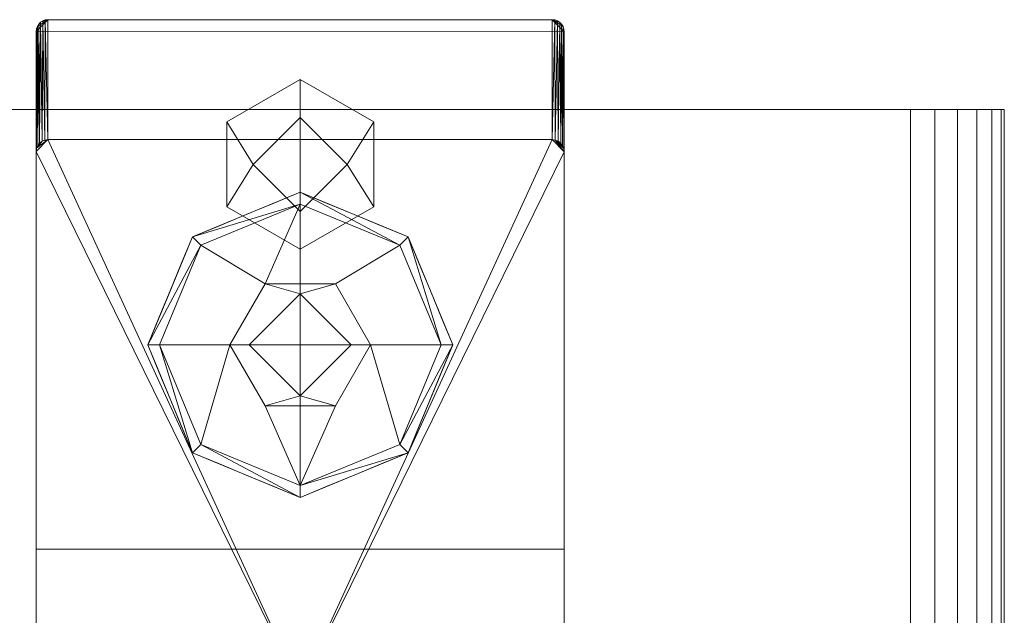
# Model space of a CAD drawing. Header units: millimetres. Extents: x -510 to 60, y -174 to 23.
# Tile 6 of 6: x -24 to 60, y -27 to 23. Entities that reach past the tile are written whole.
import ezdxf

# ---------------------------------------------------------------- set-up
doc = ezdxf.new("R2010")
doc.units = ezdxf.units.MM
doc.layers.add('M-520-M_DRAINAGE_FW', color=2, linetype='Continuous', lineweight=30)

# ---------------------------------------------------------------- blocks, each defined once
blk = doc.blocks.new('FFAS8506-A00500BC0 - Line-sensor Technology Sensor Faucet-3628-3D View 1')
at = {"layer": 'M-520-M_DRAINAGE_FW', "lineweight": 9}
mesh = blk.add_polyface(dxfattribs=at)
corners = [(-22.5, 12.114, 146.129), (-22.466, 12.372, 146.147), (-22.366, 12.612, 146.164), (-22.207, 12.819, 146.179), (-22, 12.978, 146.19), (-21.759, 13.077, 146.197), (-21.5, 13.111, 146.199), (-21.5, 23.334), (-21.723, 23.309), (-21.934, 23.235), (-22.123, 23.116), (-22.282, 22.957), (-22.401, 22.767), (-22.475, 22.555), (-22.5, 22.332)]
mesh.append_faces([[corners[k] for k in face] for face in [(10, 4, 9)]], dxfattribs={"vtx0": -1, "vtx1": -1})
mesh.append_faces([[corners[k] for k in face] for face in [(13, 0, 1), (12, 1, 2), (10, 3, 4), (9, 4, 5), (8, 5, 6), (3, 10, 11)]], dxfattribs={"vtx0": -1, "vtx2": -1})
mesh.append_faces([[corners[k] for k in face] for face in [(14, 0, 13), (7, 8, 6)]], dxfattribs={"vtx1": -1})
mesh.append_faces([[corners[k] for k in face] for face in [(12, 13, 1), (11, 12, 2), (2, 3, 11), (8, 9, 5)]], dxfattribs={"vtx1": -1, "vtx2": -1})
mesh = blk.add_polyface(dxfattribs=at)
corners = [(22.5, -21.775), (-22.5, -21.775), (-22.5, 22.332), (-22.475, 22.555), (-22.401, 22.767), (-22.282, 22.957), (-22.123, 23.116), (-21.934, 23.235), (-21.723, 23.309), (-21.5, 23.334), (21.467, 23.334), (21.697, 23.309), (21.915, 23.232), (22.111, 23.109), (22.275, 22.945), (22.398, 22.748), (22.474, 22.529), (22.5, 22.299)]
mesh.append_faces([[corners[k] for k in face] for face in [(10, 17, 2, 9)]], dxfattribs={"vtx0": -1, "vtx1": -1, "vtx2": -1})
mesh.append_faces([[corners[k] for k in face] for face in [(10, 13, 14, 15)]], dxfattribs={"vtx0": -1, "vtx3": -1})
mesh.append_faces([[corners[k] for k in face] for face in [(12, 13, 10, 11)]], dxfattribs={"vtx1": -1})
mesh.append_faces([[corners[k] for k in face] for face in [(16, 17, 10, 15), (5, 6, 9, 4), (3, 4, 9, 2)]], dxfattribs={"vtx1": -1, "vtx2": -1})
mesh.append_faces([[corners[k] for k in face] for face in [(7, 8, 9, 6)]], dxfattribs={"vtx2": -1})
mesh.append_faces([[corners[k] for k in face] for face in [(17, 0, 1, 2)]], dxfattribs={"vtx3": -1})
mesh = blk.add_polyface(dxfattribs=at)
corners = [(-21.5, 13.111, 146.199), (21.467, 13.111, 146.199), (21.467, 23.334), (-21.5, 23.334)]
mesh.append_faces([[corners[k] for k in face] for face in [(1, 2, 3, 0)]])
mesh = blk.add_polyface(dxfattribs=at)
corners = [(21.467, 13.111, 146.199), (21.734, 13.076, 146.197), (21.983, 12.973, 146.189), (22.197, 12.809, 146.178), (22.362, 12.596, 146.163), (22.465, 12.347, 146.146), (22.5, 12.081, 146.127), (22.5, 22.299), (22.474, 22.529), (22.398, 22.748), (22.275, 22.945), (22.111, 23.109), (21.915, 23.232), (21.697, 23.309), (21.467, 23.334)]
mesh.append_faces([[corners[k] for k in face] for face in [(13, 1, 12), (10, 4, 9), (9, 5, 8)]], dxfattribs={"vtx0": -1, "vtx1": -1})
mesh.append_faces([[corners[k] for k in face] for face in [(13, 0, 1), (12, 1, 2), (2, 11, 12), (10, 3, 4), (9, 4, 5), (8, 5, 6), (3, 10, 11)]], dxfattribs={"vtx0": -1, "vtx2": -1})
mesh.append_faces([[corners[k] for k in face] for face in [(14, 0, 13)]], dxfattribs={"vtx1": -1})
mesh.append_faces([[corners[k] for k in face] for face in [(2, 3, 11)]], dxfattribs={"vtx1": -1, "vtx2": -1})
mesh.append_faces([[corners[k] for k in face] for face in [(6, 7, 8)]], dxfattribs={"vtx2": -1})
mesh = blk.add_polyface(dxfattribs=at)
corners = [(-22.5, -31.779, 143.06), (-22.5, 12.114, 146.129), (-22.5, 22.332), (-22.5, -21.775), (-22.5, -28.492, 96.048), (-22.5, -35.547, 100.752), (-22.5, -43.542, 103.588), (-22.5, -51.989, 104.38), (-22.5, -66.729, 102.881), (-22.5, -81.108, 99.309), (-22.5, -96.578, 94.275), (-22.5, -100.379, 93.531), (-22.5, -104.247, 93.722), (-22.5, -160.632, 103.441), (-22.5, -164.126, 104.44), (-22.5, -167.326, 106.164), (-22.5, -170.082, 108.532), (-22.5, -172.269, 111.435), (-22.5, -173.783, 114.738), (-22.5, -127.871, 130.542), (-22.5, -80.245, 139.994)]
mesh.append_faces([[corners[k] for k in face] for face in [(20, 9, 10, 19), (20, 8, 9), (19, 12, 13, 18), (0, 6, 7)]], dxfattribs={"vtx0": -1, "vtx2": -1})
mesh.append_faces([[corners[k] for k in face] for face in [(5, 6, 0), (14, 15, 18, 13)]], dxfattribs={"vtx1": -1, "vtx2": -1})
mesh.append_faces([[corners[k] for k in face] for face in [(4, 5, 0, 1), (7, 8, 20, 0)]], dxfattribs={"vtx1": -1, "vtx3": -1})
mesh.append_faces([[corners[k] for k in face] for face in [(2, 3, 4, 1), (16, 17, 18, 15)]], dxfattribs={"vtx2": -1})
mesh.append_faces([[corners[k] for k in face] for face in [(10, 11, 12, 19)]], dxfattribs={"vtx2": -1, "vtx3": -1})
mesh = blk.add_polyface(dxfattribs=at)
corners = [(22.5, 12.081, 146.127), (22.5, -31.779, 143.06), (22.5, -80.245, 139.994), (22.5, -127.871, 130.542), (22.5, -173.783, 114.738), (22.5, -172.269, 111.435), (22.5, -170.082, 108.532), (22.5, -167.326, 106.164), (22.5, -164.126, 104.44), (22.5, -160.632, 103.441), (22.5, -104.247, 93.722), (22.5, -100.379, 93.531), (22.5, -96.578, 94.275), (22.5, -81.108, 99.309), (22.5, -66.729, 102.881), (22.5, -51.989, 104.38), (22.5, -43.542, 103.588), (22.5, -35.547, 100.752), (22.5, -28.492, 96.048), (22.5, -21.775), (22.5, 22.299)]
mesh.append_faces([[corners[k] for k in face] for face in [(1, 17, 18, 0), (2, 13, 14)]], dxfattribs={"vtx0": -1, "vtx2": -1})
mesh.append_faces([[corners[k] for k in face] for face in [(4, 7, 8, 9)]], dxfattribs={"vtx0": -1, "vtx3": -1})
mesh.append_faces([[corners[k] for k in face] for face in [(16, 17, 1), (14, 15, 2)]], dxfattribs={"vtx1": -1, "vtx2": -1})
mesh.append_faces([[corners[k] for k in face] for face in [(12, 13, 2, 3), (9, 10, 3, 4), (15, 16, 1, 2)]], dxfattribs={"vtx1": -1, "vtx3": -1})
mesh.append_faces([[corners[k] for k in face] for face in [(10, 11, 12, 3)]], dxfattribs={"vtx2": -1, "vtx3": -1})
mesh.append_faces([[corners[k] for k in face] for face in [(18, 19, 20, 0), (4, 5, 6, 7)]], dxfattribs={"vtx3": -1})
mesh = blk.add_polyface(dxfattribs=at)
corners = [(0, 3.773, -51.5), (-6.26, 7.388, -51.5), (-6.26, 14.616, -51.5), (0, 18.231, -51.5), (0, 15.002, -51.5), (-4, 11.002, -51.5), (0, 7.002, -51.5)]
mesh.append_faces([[corners[k] for k in face] for face in [(1, 2, 5)]], dxfattribs={"vtx1": -1, "vtx2": -1})
mesh.append_faces([[corners[k] for k in face] for face in [(6, 0, 1, 5)]], dxfattribs={"vtx2": -1})
mesh.append_faces([[corners[k] for k in face] for face in [(2, 3, 4, 5)]], dxfattribs={"vtx3": -1})
mesh = blk.add_polyface(dxfattribs=at)
corners = [(0, 3.773, -27.5), (-6.26, 7.388, -27.5), (-6.26, 14.616, -27.5), (0, 18.231, -27.5), (0, 18.231, -51.5), (-6.26, 14.616, -51.5), (-6.26, 7.388, -51.5), (0, 3.773, -51.5)]
mesh.append_faces([[corners[k] for k in face] for face in [(1, 6, 7, 0)]], dxfattribs={"vtx0": -1})
mesh.append_faces([[corners[k] for k in face] for face in [(2, 5, 6, 1)]], dxfattribs={"vtx0": -1, "vtx2": -1})
mesh.append_faces([[corners[k] for k in face] for face in [(3, 4, 5, 2)]], dxfattribs={"vtx2": -1})
mesh = blk.add_polyface(dxfattribs=at)
corners = [(0, 7.002, -27.5), (-4, 11.002, -27.5), (0, 15.002, -27.5), (0, 18.231, -27.5), (-6.26, 14.616, -27.5), (-6.26, 7.388, -27.5), (0, 3.773, -27.5)]
mesh.append_faces([[corners[k] for k in face] for face in [(1, 4, 5)]], dxfattribs={"vtx0": -1, "vtx2": -1})
mesh.append_faces([[corners[k] for k in face] for face in [(2, 3, 4, 1)]], dxfattribs={"vtx2": -1})
mesh.append_faces([[corners[k] for k in face] for face in [(5, 6, 0, 1)]], dxfattribs={"vtx3": -1})
mesh = blk.add_polyface(dxfattribs=at)
corners = [(0, 18.231, -51.5), (6.26, 14.616, -51.5), (6.26, 7.388, -51.5), (0, 3.773, -51.5), (0, 7.002, -51.5), (4, 11.002, -51.5), (0, 15.002, -51.5)]
mesh.append_faces([[corners[k] for k in face] for face in [(1, 5, 6, 0)]], dxfattribs={"vtx0": -1})
mesh.append_faces([[corners[k] for k in face] for face in [(2, 5, 1)]], dxfattribs={"vtx0": -1, "vtx1": -1})
mesh.append_faces([[corners[k] for k in face] for face in [(2, 3, 4, 5)]], dxfattribs={"vtx3": -1})
mesh = blk.add_polyface(dxfattribs=at)
corners = [(0, 18.231, -27.5), (6.26, 14.616, -27.5), (6.26, 7.388, -27.5), (0, 3.773, -27.5), (0, 3.773, -51.5), (6.26, 7.388, -51.5), (6.26, 14.616, -51.5), (0, 18.231, -51.5)]
mesh.append_faces([[corners[k] for k in face] for face in [(1, 6, 7, 0)]], dxfattribs={"vtx0": -1})
mesh.append_faces([[corners[k] for k in face] for face in [(2, 5, 6, 1)]], dxfattribs={"vtx0": -1, "vtx2": -1})
mesh.append_faces([[corners[k] for k in face] for face in [(3, 4, 5, 2)]], dxfattribs={"vtx2": -1})
mesh = blk.add_polyface(dxfattribs=at)
corners = [(0, 15.002, -27.5), (4, 11.002, -27.5), (0, 7.002, -27.5), (0, 3.773, -27.5), (6.26, 7.388, -27.5), (6.26, 14.616, -27.5), (0, 18.231, -27.5)]
mesh.append_faces([[corners[k] for k in face] for face in [(5, 1, 4)]], dxfattribs={"vtx0": -1, "vtx1": -1})
mesh.append_faces([[corners[k] for k in face] for face in [(0, 1, 5, 6)]], dxfattribs={"vtx1": -1})
mesh.append_faces([[corners[k] for k in face] for face in [(2, 3, 4, 1)]], dxfattribs={"vtx2": -1})
mesh = blk.add_polyface(dxfattribs=at)
corners = [(52, 15.676, -450), (54.071, 15.676, -450.273), (56, 15.676, -451.072), (57.657, 15.676, -452.343), (58.928, 15.676, -454), (59.727, 15.676, -455.929), (60, 15.676, -458), (60, 15.676, -562.323), (59.727, 15.676, -564.394), (58.928, 15.676, -566.323), (57.657, 15.676, -567.98), (56, 15.676, -569.252), (54.071, 15.676, -570.051), (52, 15.676, -570.323), (-52, 15.676, -570.323), (-54.071, 15.676, -570.051), (-56, 15.676, -569.252), (-57.657, 15.676, -567.98), (-58.928, 15.676, -566.323), (-59.727, 15.676, -564.394), (-60, 15.676, -562.323), (-60, 15.676, -458.004), (-59.727, 15.676, -455.932), (-58.928, 15.676, -454.002), (-57.656, 15.676, -452.344), (-55.998, 15.676, -451.072), (-54.068, 15.676, -450.273), (-51.996, 15.676, -450)]
mesh.append_faces([[corners[k] for k in face] for face in [(19, 17, 18), (11, 8, 9, 10)]], dxfattribs={"vtx0": -1})
mesh.append_faces([[corners[k] for k in face] for face in [(8, 11, 7)]], dxfattribs={"vtx0": -1, "vtx1": -1})
mesh.append_faces([[corners[k] for k in face] for face in [(6, 21, 27, 0)]], dxfattribs={"vtx0": -1, "vtx1": -1, "vtx3": -1})
mesh.append_faces([[corners[k] for k in face] for face in [(7, 20, 21, 6), (6, 0, 1, 5), (5, 1, 2, 4)]], dxfattribs={"vtx0": -1, "vtx2": -1})
mesh.append_faces([[corners[k] for k in face] for face in [(7, 11, 12, 13)]], dxfattribs={"vtx0": -1, "vtx3": -1})
mesh.append_faces([[corners[k] for k in face] for face in [(26, 27, 21, 25)]], dxfattribs={"vtx1": -1, "vtx2": -1})
mesh.append_faces([[corners[k] for k in face] for face in [(13, 14, 20, 7)]], dxfattribs={"vtx1": -1, "vtx2": -1, "vtx3": -1})
mesh.append_faces([[corners[k] for k in face] for face in [(19, 20, 14, 15)]], dxfattribs={"vtx1": -1, "vtx3": -1})
mesh.append_faces([[corners[k] for k in face] for face in [(23, 24, 25), (2, 3, 4)]], dxfattribs={"vtx2": -1})
mesh.append_faces([[corners[k] for k in face] for face in [(21, 22, 23, 25), (15, 16, 17, 19)]], dxfattribs={"vtx2": -1, "vtx3": -1})
mesh = blk.add_polyface(dxfattribs=at)
corners = [(52, -69.357, -570.323), (-52, -69.357, -570.323), (-52, 15.676, -570.323), (52, 15.676, -570.323)]
mesh.append_faces([[corners[k] for k in face] for face in [(3, 0, 1, 2)]])
mesh = blk.add_polyface(dxfattribs=at)
corners = [(-51.996, -69.357, -450), (52, -69.357, -450), (52, 15.676, -450), (-51.996, 15.676, -450)]
mesh.append_faces([[corners[k] for k in face] for face in [(3, 0, 1, 2)]])
mesh = blk.add_polyface(dxfattribs=at)
corners = [(60, -69.357, -562.323), (59.727, -69.357, -564.394), (58.928, -69.357, -566.323), (57.657, -69.357, -567.98), (56, -69.357, -569.252), (54.071, -69.357, -570.051), (52, -69.357, -570.323), (52, 15.676, -570.323), (54.071, 15.676, -570.051), (56, 15.676, -569.252), (57.657, 15.676, -567.98), (58.928, 15.676, -566.323), (59.727, 15.676, -564.394), (60, 15.676, -562.323)]
mesh.append_faces([[corners[k] for k in face] for face in [(8, 5, 6, 7), (1, 12, 13, 0)]], dxfattribs={"vtx0": -1})
mesh.append_faces([[corners[k] for k in face] for face in [(4, 9, 10, 3), (2, 11, 12, 1), (11, 2, 3, 10)]], dxfattribs={"vtx0": -1, "vtx2": -1})
mesh.append_faces([[corners[k] for k in face] for face in [(4, 5, 8, 9)]], dxfattribs={"vtx1": -1, "vtx3": -1})
mesh = blk.add_polyface(dxfattribs=at)
corners = [(52, -69.357, -450), (54.071, -69.357, -450.273), (56, -69.357, -451.072), (57.657, -69.357, -452.343), (58.928, -69.357, -454), (59.727, -69.357, -455.929), (60, -69.357, -458), (60, 15.676, -458), (59.727, 15.676, -455.929), (58.928, 15.676, -454), (57.657, 15.676, -452.343), (56, 15.676, -451.072), (54.071, 15.676, -450.273), (52, 15.676, -450)]
mesh.append_faces([[corners[k] for k in face] for face in [(8, 5, 6, 7), (1, 12, 13, 0)]], dxfattribs={"vtx0": -1})
mesh.append_faces([[corners[k] for k in face] for face in [(4, 9, 10, 3), (2, 11, 12, 1), (11, 2, 3, 10)]], dxfattribs={"vtx0": -1, "vtx2": -1})
mesh.append_faces([[corners[k] for k in face] for face in [(4, 5, 8, 9)]], dxfattribs={"vtx1": -1, "vtx3": -1})
mesh = blk.add_polyface(dxfattribs=at)
corners = [(60, -69.357, -458), (60, -69.357, -562.323), (60, 15.676, -562.323), (60, 15.676, -458)]
mesh.append_faces([[corners[k] for k in face] for face in [(3, 0, 1, 2)]])
mesh = blk.add_polyface(dxfattribs=at)
corners = [(0, 7.002, -75), (-4, 11.002, -75), (0, 15.002, -75), (0, 11.002, -75)]
mesh.append_faces([[corners[k] for k in face] for face in [(3, 0, 1, 2)]])
mesh = blk.add_polyface(dxfattribs=at)
corners = [(0, 7.002, -51.5), (-4, 11.002, -51.5), (0, 15.002, -51.5), (0, 15.002, -75), (-4, 11.002, -75), (0, 7.002, -75)]
mesh.append_faces([[corners[k] for k in face] for face in [(2, 3, 4, 1), (5, 0, 1, 4)]], dxfattribs={"vtx2": -1})
mesh = blk.add_polyface(dxfattribs=at)
corners = [(0, 7.002), (-4, 11.002), (0, 15.002), (0, 15.002, -27.5), (-4, 11.002, -27.5), (0, 7.002, -27.5)]
mesh.append_faces([[corners[k] for k in face] for face in [(1, 2, 3, 4), (4, 5, 0, 1)]], dxfattribs={"vtx3": -1})
mesh = blk.add_polyface(dxfattribs=at)
corners = [(0, 11.002), (0, 15.002), (-4, 11.002), (0, 7.002)]
mesh.append_faces([[corners[k] for k in face] for face in [(2, 3, 0, 1)]])
mesh = blk.add_polyface(dxfattribs=at)
corners = [(0, 15.002, -75), (4, 11.002, -75), (0, 7.002, -75), (0, 11.002, -75)]
mesh.append_faces([[corners[k] for k in face] for face in [(1, 2, 3, 0)]])
mesh = blk.add_polyface(dxfattribs=at)
corners = [(0, 15.002, -51.5), (4, 11.002, -51.5), (0, 7.002, -51.5), (0, 7.002, -75), (4, 11.002, -75), (0, 15.002, -75)]
mesh.append_faces([[corners[k] for k in face] for face in [(2, 3, 4, 1), (5, 0, 1, 4)]], dxfattribs={"vtx2": -1})
mesh = blk.add_polyface(dxfattribs=at)
corners = [(0, 15.002), (4, 11.002), (0, 7.002), (0, 7.002, -27.5), (4, 11.002, -27.5), (0, 15.002, -27.5)]
mesh.append_faces([[corners[k] for k in face] for face in [(1, 2, 3, 4), (4, 5, 0, 1)]], dxfattribs={"vtx3": -1})
mesh = blk.add_polyface(dxfattribs=at)
corners = [(0, 11.002), (0, 7.002), (4, 11.002), (0, 15.002)]
mesh.append_faces([[corners[k] for k in face] for face in [(0, 1, 2, 3)]])
mesh = blk.add_polyface(dxfattribs=at)
corners = [(22.5, -31.779, 143.06), (22.5, 12.081, 146.127), (22.465, 12.347, 146.146), (22.362, 12.596, 146.163), (22.197, 12.809, 146.178), (21.983, 12.973, 146.189), (21.734, 13.076, 146.197), (21.467, 13.111, 146.199), (-21.5, 13.111, 146.199), (-21.759, 13.077, 146.197), (-22, 12.978, 146.19), (-22.207, 12.819, 146.179), (-22.366, 12.612, 146.164), (-22.466, 12.372, 146.147), (-22.5, 12.114, 146.129), (-22.5, -31.779, 143.06), (0, -33.651, 142.929)]
mesh.append_faces([[corners[k] for k in face] for face in [(5, 3, 4)]], dxfattribs={"vtx0": -1})
mesh.append_faces([[corners[k] for k in face] for face in [(11, 13, 10), (7, 1, 6)]], dxfattribs={"vtx0": -1, "vtx1": -1})
mesh.append_faces([[corners[k] for k in face] for face in [(8, 14, 16), (13, 8, 10), (1, 7, 16)]], dxfattribs={"vtx0": -1, "vtx1": -1, "vtx2": -1})
mesh.append_faces([[corners[k] for k in face] for face in [(8, 13, 14), (6, 1, 2), (3, 5, 6), (16, 7, 8)]], dxfattribs={"vtx0": -1, "vtx2": -1})
mesh.append_faces([[corners[k] for k in face] for face in [(0, 1, 16)]], dxfattribs={"vtx1": -1})
mesh.append_faces([[corners[k] for k in face] for face in [(2, 3, 6)]], dxfattribs={"vtx1": -1, "vtx2": -1})
mesh.append_faces([[corners[k] for k in face] for face in [(11, 12, 13), (8, 9, 10), (14, 15, 16)]], dxfattribs={"vtx2": -1})
mesh = blk.add_polyface(dxfattribs=at)
corners = [(13, -4.375, -442.67), (9.192, 4.817, -442.67), (0, 8.625, -442.67), (-9.192, 4.817, -442.67), (-13, -4.375, -442.67), (-12, -4.375, -441.67), (-8.485, 4.11, -441.67), (0, 7.625, -441.67), (8.485, 4.11, -441.67), (12, -4.375, -441.67)]
mesh.append_faces([[corners[k] for k in face] for face in [(1, 9, 0)]], dxfattribs={"vtx0": -1})
mesh.append_faces([[corners[k] for k in face] for face in [(3, 7, 2), (8, 2, 7)]], dxfattribs={"vtx0": -1, "vtx1": -1})
mesh.append_faces([[corners[k] for k in face] for face in [(6, 3, 4), (3, 6, 7), (8, 1, 2)]], dxfattribs={"vtx0": -1, "vtx2": -1})
mesh.append_faces([[corners[k] for k in face] for face in [(5, 6, 4)]], dxfattribs={"vtx1": -1})
mesh.append_faces([[corners[k] for k in face] for face in [(8, 9, 1)]], dxfattribs={"vtx1": -1, "vtx2": -1})
mesh = blk.add_polyface(dxfattribs=at)
corners = [(13, -4.375, -450), (9.192, 4.817, -450), (0, 8.625, -450), (-9.192, 4.817, -450), (-13, -4.375, -450), (-13, -4.375, -442.67), (-9.192, 4.817, -442.67), (0, 8.625, -442.67), (9.192, 4.817, -442.67), (13, -4.375, -442.67), (-11.184, 0.01, -450), (-11.096, 0.221, -442.67), (-10.144, 2.519, -442.67), (-4.596, 6.721, -450), (-4.596, 6.721, -442.67), (-2.298, 7.673, -442.67), (11.096, 0.221, -450), (11.096, 0.221, -442.67), (12.092, -2.182, -442.67), (4.596, 6.721, -442.67), (4.596, 6.721, -450), (2.298, 7.673, -450), (-12.048, -2.077, -442.67), (-12.092, -2.182, -450), (-10.188, 2.414, -450), (-6.894, 5.769, -450), (-6.894, 5.769, -442.67), (-2.298, 7.673, -450), (10.144, 2.519, -450), (10.144, 2.519, -442.67), (12.048, -2.077, -450), (6.894, 5.769, -442.67), (6.894, 5.769, -450), (2.298, 7.673, -442.67)]
mesh.append_faces([[corners[k] for k in face] for face in [(5, 23, 4)]], dxfattribs={"vtx0": -1})
mesh.append_faces([[corners[k] for k in face] for face in [(10, 11, 24), (6, 3, 12), (12, 24, 11)]], dxfattribs={"vtx0": -1, "vtx1": -1})
mesh.append_faces([[corners[k] for k in face] for face in [(17, 30, 16, 29), (22, 10, 23), (18, 0, 30), (10, 22, 11), (12, 3, 24), (29, 16, 28), (30, 17, 18)]], dxfattribs={"vtx0": -1, "vtx2": -1})
mesh.append_faces([[corners[k] for k in face] for face in [(5, 22, 23)]], dxfattribs={"vtx1": -1, "vtx2": -1})
mesh.append_faces([[corners[k] for k in face] for face in [(15, 7, 2, 27), (6, 26, 25, 3), (7, 33, 21, 2), (27, 13, 14, 15), (8, 29, 28, 1), (1, 32, 31, 8), (26, 14, 13, 25), (32, 20, 19, 31), (33, 19, 20, 21)]], dxfattribs={"vtx1": -1, "vtx3": -1})
mesh.append_faces([[corners[k] for k in face] for face in [(18, 9, 0)]], dxfattribs={"vtx2": -1})
mesh = blk.add_polyface(dxfattribs=at)
corners = [(0, -4.375, -450), (-13, -4.375, -450), (-9.192, 4.817, -450), (0, 8.625, -450), (9.192, 4.817, -450), (13, -4.375, -450)]
mesh.append_faces([[corners[k] for k in face] for face in [(0, 3, 4, 5)]], dxfattribs={"vtx0": -1})
mesh.append_faces([[corners[k] for k in face] for face in [(0, 1, 2, 3)]], dxfattribs={"vtx3": -1})
mesh = blk.add_polyface(dxfattribs=at)
corners = [(12, -4.375, -441.67), (8.485, 4.11, -441.67), (0, 7.625, -441.67), (-8.485, 4.11, -441.67), (-12, -4.375, -441.67), (-6, -4.375, -441.67), (-3, 0.821, -441.67), (3, 0.821, -441.67), (6, -4.375, -441.67)]
mesh.append_faces([[corners[k] for k in face] for face in [(3, 6, 2)]], dxfattribs={"vtx0": -1, "vtx1": -1})
mesh.append_faces([[corners[k] for k in face] for face in [(7, 1, 2, 6)]], dxfattribs={"vtx0": -1, "vtx2": -1})
mesh.append_faces([[corners[k] for k in face] for face in [(8, 0, 1, 7)]], dxfattribs={"vtx2": -1})
mesh.append_faces([[corners[k] for k in face] for face in [(3, 4, 5, 6)]], dxfattribs={"vtx3": -1})
mesh = blk.add_polyface(dxfattribs=at)
corners = [(6, -4.375, -433.67), (3, 0.821, -433.67), (-3, 0.821, -433.67), (-6, -4.375, -433.67), (-4.342, -4.375, -433.67), (0, -0.033, -433.67), (4.342, -4.375, -433.67)]
mesh.append_faces([[corners[k] for k in face] for face in [(1, 2, 5)]], dxfattribs={"vtx1": -1, "vtx2": -1})
mesh.append_faces([[corners[k] for k in face] for face in [(6, 0, 1, 5)]], dxfattribs={"vtx2": -1})
mesh.append_faces([[corners[k] for k in face] for face in [(2, 3, 4, 5)]], dxfattribs={"vtx3": -1})
mesh = blk.add_polyface(dxfattribs=at)
corners = [(6, -4.375, -441.67), (3, 0.821, -441.67), (-3, 0.821, -441.67), (-6, -4.375, -441.67), (-6, -4.375, -433.67), (-3, 0.821, -433.67), (3, 0.821, -433.67), (6, -4.375, -433.67)]
mesh.append_faces([[corners[k] for k in face] for face in [(4, 5, 2, 3)]], dxfattribs={"vtx1": -1})
mesh.append_faces([[corners[k] for k in face] for face in [(1, 2, 5, 6)]], dxfattribs={"vtx1": -1, "vtx3": -1})
mesh.append_faces([[corners[k] for k in face] for face in [(6, 7, 0, 1)]], dxfattribs={"vtx3": -1})
mesh = blk.add_polyface(dxfattribs=at)
corners = [(4.342, -4.375), (0, -0.033), (-4.342, -4.375), (0, -4.375)]
mesh.append_faces([[corners[k] for k in face] for face in [(3, 0, 1, 2)]])
mesh = blk.add_polyface(dxfattribs=at)
corners = [(4.342, -4.375, -433.67), (0, -0.033, -433.67), (-4.342, -4.375, -433.67), (-4.342, -4.375), (0, -0.033), (4.342, -4.375)]
mesh.append_faces([[corners[k] for k in face] for face in [(2, 3, 4, 1), (5, 0, 1, 4)]], dxfattribs={"vtx2": -1})
mesh = blk.add_polyface(dxfattribs=at)
corners = [(-13, -4.375, -442.67), (-9.192, -13.567, -442.67), (0, -17.375, -442.67), (9.192, -13.567, -442.67), (13, -4.375, -442.67), (12, -4.375, -441.67), (8.485, -12.86, -441.67), (0, -16.375, -441.67), (-8.485, -12.86, -441.67), (-12, -4.375, -441.67)]
mesh.append_faces([[corners[k] for k in face] for face in [(1, 9, 0)]], dxfattribs={"vtx0": -1})
mesh.append_faces([[corners[k] for k in face] for face in [(3, 7, 2), (8, 2, 7)]], dxfattribs={"vtx0": -1, "vtx1": -1})
mesh.append_faces([[corners[k] for k in face] for face in [(6, 3, 4), (3, 6, 7), (8, 1, 2)]], dxfattribs={"vtx0": -1, "vtx2": -1})
mesh.append_faces([[corners[k] for k in face] for face in [(5, 6, 4)]], dxfattribs={"vtx1": -1})
mesh.append_faces([[corners[k] for k in face] for face in [(8, 9, 1)]], dxfattribs={"vtx1": -1, "vtx2": -1})
mesh = blk.add_polyface(dxfattribs=at)
corners = [(-13, -4.375, -450), (-9.192, -13.567, -450), (0, -17.375, -450), (9.192, -13.567, -450), (13, -4.375, -450), (13, -4.375, -442.67), (9.192, -13.567, -442.67), (0, -17.375, -442.67), (-9.192, -13.567, -442.67), (-13, -4.375, -442.67), (11.184, -8.76, -450), (11.096, -8.971, -442.67), (10.144, -11.269, -442.67), (4.596, -15.471, -450), (4.596, -15.471, -442.67), (2.298, -16.423, -442.67), (-11.096, -8.971, -450), (-11.096, -8.971, -442.67), (-12.092, -6.568, -442.67), (-4.596, -15.471, -442.67), (-4.596, -15.471, -450), (-2.298, -16.423, -450), (12.048, -6.673, -442.67), (12.092, -6.568, -450), (10.188, -11.164, -450), (6.894, -14.519, -450), (6.894, -14.519, -442.67), (2.298, -16.423, -450), (-10.144, -11.269, -450), (-10.144, -11.269, -442.67), (-12.048, -6.673, -450), (-6.894, -14.519, -442.67), (-6.894, -14.519, -450), (-2.298, -16.423, -442.67)]
mesh.append_faces([[corners[k] for k in face] for face in [(5, 23, 4)]], dxfattribs={"vtx0": -1})
mesh.append_faces([[corners[k] for k in face] for face in [(10, 11, 24), (6, 3, 12), (12, 24, 11)]], dxfattribs={"vtx0": -1, "vtx1": -1})
mesh.append_faces([[corners[k] for k in face] for face in [(17, 30, 16, 29), (22, 10, 23), (18, 0, 30), (10, 22, 11), (12, 3, 24), (29, 16, 28), (30, 17, 18)]], dxfattribs={"vtx0": -1, "vtx2": -1})
mesh.append_faces([[corners[k] for k in face] for face in [(5, 22, 23)]], dxfattribs={"vtx1": -1, "vtx2": -1})
mesh.append_faces([[corners[k] for k in face] for face in [(15, 7, 2, 27), (6, 26, 25, 3), (7, 33, 21, 2), (27, 13, 14, 15), (8, 29, 28, 1), (1, 32, 31, 8), (26, 14, 13, 25), (32, 20, 19, 31), (33, 19, 20, 21)]], dxfattribs={"vtx1": -1, "vtx3": -1})
mesh.append_faces([[corners[k] for k in face] for face in [(18, 9, 0)]], dxfattribs={"vtx2": -1})
mesh = blk.add_polyface(dxfattribs=at)
corners = [(0, -4.375, -450), (13, -4.375, -450), (9.192, -13.567, -450), (0, -17.375, -450), (-9.192, -13.567, -450), (-13, -4.375, -450)]
mesh.append_faces([[corners[k] for k in face] for face in [(4, 5, 0, 3)]], dxfattribs={"vtx2": -1})
mesh.append_faces([[corners[k] for k in face] for face in [(0, 1, 2, 3)]], dxfattribs={"vtx3": -1})
mesh = blk.add_polyface(dxfattribs=at)
corners = [(-12, -4.375, -441.67), (-8.485, -12.86, -441.67), (0, -16.375, -441.67), (8.485, -12.86, -441.67), (12, -4.375, -441.67), (6, -4.375, -441.67), (3, -9.571, -441.67), (-3, -9.571, -441.67), (-6, -4.375, -441.67)]
mesh.append_faces([[corners[k] for k in face] for face in [(3, 5, 6, 2)]], dxfattribs={"vtx0": -1, "vtx2": -1})
mesh.append_faces([[corners[k] for k in face] for face in [(0, 1, 8)]], dxfattribs={"vtx1": -1})
mesh.append_faces([[corners[k] for k in face] for face in [(6, 7, 2)]], dxfattribs={"vtx1": -1, "vtx2": -1})
mesh.append_faces([[corners[k] for k in face] for face in [(1, 2, 7, 8)]], dxfattribs={"vtx1": -1, "vtx3": -1})
mesh.append_faces([[corners[k] for k in face] for face in [(3, 4, 5)]], dxfattribs={"vtx2": -1})
mesh = blk.add_polyface(dxfattribs=at)
corners = [(-6, -4.375, -433.67), (-3, -9.571, -433.67), (3, -9.571, -433.67), (6, -4.375, -433.67), (4.342, -4.375, -433.67), (0, -8.717, -433.67), (-4.342, -4.375, -433.67)]
mesh.append_faces([[corners[k] for k in face] for face in [(1, 5, 6, 0)]], dxfattribs={"vtx0": -1})
mesh.append_faces([[corners[k] for k in face] for face in [(2, 5, 1)]], dxfattribs={"vtx0": -1, "vtx1": -1})
mesh.append_faces([[corners[k] for k in face] for face in [(2, 3, 4, 5)]], dxfattribs={"vtx3": -1})
mesh = blk.add_polyface(dxfattribs=at)
corners = [(-6, -4.375, -441.67), (-3, -9.571, -441.67), (3, -9.571, -441.67), (6, -4.375, -441.67), (6, -4.375, -433.67), (3, -9.571, -433.67), (-3, -9.571, -433.67), (-6, -4.375, -433.67)]
mesh.append_faces([[corners[k] for k in face] for face in [(4, 5, 2, 3)]], dxfattribs={"vtx1": -1})
mesh.append_faces([[corners[k] for k in face] for face in [(1, 2, 5, 6)]], dxfattribs={"vtx1": -1, "vtx3": -1})
mesh.append_faces([[corners[k] for k in face] for face in [(6, 7, 0, 1)]], dxfattribs={"vtx3": -1})
mesh = blk.add_polyface(dxfattribs=at)
corners = [(-4.342, -4.375), (0, -8.717), (4.342, -4.375), (0, -4.375)]
mesh.append_faces([[corners[k] for k in face] for face in [(1, 2, 3, 0)]])
mesh = blk.add_polyface(dxfattribs=at)
corners = [(-4.342, -4.375, -433.67), (0, -8.717, -433.67), (4.342, -4.375, -433.67), (4.342, -4.375), (0, -8.717), (-4.342, -4.375)]
mesh.append_faces([[corners[k] for k in face] for face in [(2, 3, 4, 1), (5, 0, 1, 4)]], dxfattribs={"vtx2": -1})
mesh = blk.add_polyface(dxfattribs=at)
corners = [(-22.5, -21.775), (22.5, -21.775), (22.5, -28.492, 96.048), (-22.5, -28.492, 96.048)]
mesh.append_faces([[corners[k] for k in face] for face in [(0, 1, 2, 3)]])

msp = doc.modelspace()

# ---------------------------------------------------------------- block references
at = {"layer": 'M-520-M_DRAINAGE_FW', "lineweight": 9}
msp.add_blockref('FFAS8506-A00500BC0 - Line-sensor Technology Sensor Faucet-3628-3D View 1', (0, 0), dxfattribs=at)

doc.saveas('drawing.dxf')
